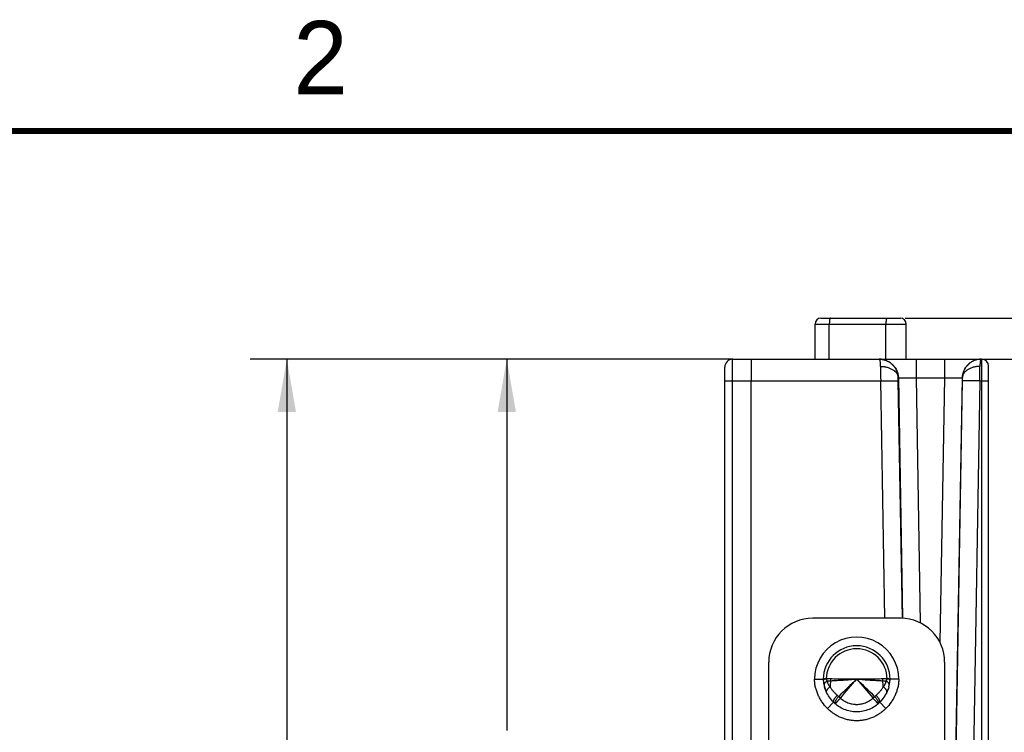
# Model space of a CAD drawing. Header units: inches. Extents: x 0 to 22, y 0 to 17.
# Tile 26 of 28: x 12.7 to 16, y 14.4 to 16.9. Entities that reach past the tile are written whole.
import ezdxf

# ---------------------------------------------------------------- set-up
doc = ezdxf.new("R2010")
doc.units = ezdxf.units.IN
doc.header["$LTSCALE"] = 1.21
doc.header["$MEASUREMENT"] = 0
doc.layers.get('0').update_dxf_attribs({"linetype": 'CONTINUOUS'})
doc.layers.add('DIMENSIONS', color=7, linetype='CONTINUOUS')
doc.layers.add('FEATURES', color=7, linetype='CONTINUOUS')
doc.styles.get("Standard").update_dxf_attribs({"font": 'txt', "width": 0.8})
doc.styles.add('TEXTSTYLE_2', font='txt')
doc.dimstyles.new('DIMSTYLE_1', dxfattribs={"dimtxt": 0.125, "dimasz": 0.18, "dimexe": 0.125, "dimexo": 0.0625, "dimgap": 0.0625, "dimtad": 0, "dimtih": 1, "dimtoh": 1, "dimzin": 4, "dimdsep": 46, "dimtxsty": 'STANDARD', "dimblk": '_FILLED', "dimblk1": '_FILLED', "dimblk2": '_FILLED', "dimcen": 0.09, "dimadec": 0, "dimazin": 0, "dimtp": 0.001, "dimtm": 0.001, "dimtfac": 1, "dimtofl": 0, "dimtmove": 0, "dimatfit": 3, "dimldrblk": '_FILLED', "dimfxl": 1, "dimtolj": 1, "dimtzin": 4, "dimarcsym": 0})

# ---------------------------------------------------------------- blocks, each defined once
blk = doc.blocks.new('_FILLED')
at = {"color": 0, "linetype": 'BYBLOCK'}
blk.add_solid([(0, 0), (-1, 0.174), (-1, -0.174)], dxfattribs=at)
blk = doc.blocks.new('*D17')
at = {"layer": 'DIMENSIONS', "color": 2, "linetype": 'CONTINUOUS'}
for p, q in [((15.1241, 15.7217), (13.4781, 15.7217)), ((13.6031, 15.7217), (13.6031, 13.7375)), ((13.6031, 11.5032), (13.6031, 13.4875)), ((15.5626, 11.5032), (13.4781, 11.5032))]:
    blk.add_line(p, q, dxfattribs=at)
at = {"layer": 'DIMENSIONS', "color": 2, "linetype": 'CONTINUOUS', "xscale": 0.18, "yscale": 0.18, "zscale": 0.18}
for p, rotation in [((13.6031, 15.7217), 90), ((13.6031, 11.5032), 270)]:
    blk.add_blockref('_FILLED', p, dxfattribs=dict(at, rotation=rotation))
at = {"layer": 'DIMENSIONS', "color": 2, "linetype": 'CONTINUOUS', "insert": (13.6031, 13.675), "char_height": 0.125, "width": 1.225, "attachment_point": 2, "line_spacing_factor": 0.9}
blk.add_mtext('4.22{\\Ftxt.shx;\\W1.000000;\\H0.125000; }[107.2]', dxfattribs=at)
blk = doc.blocks.new('*D18')
at = {"layer": 'DIMENSIONS', "color": 2, "linetype": 'CONTINUOUS'}
for p, q in [((15.1241, 15.7217), (14.2281, 15.7217)), ((14.3531, 15.7217), (14.3531, 14.4553)), ((14.3531, 12.939), (14.3531, 14.2053)), ((15.1338, 12.939), (14.2281, 12.939))]:
    blk.add_line(p, q, dxfattribs=at)
at = {"layer": 'DIMENSIONS', "color": 2, "linetype": 'CONTINUOUS', "xscale": 0.18, "yscale": 0.18, "zscale": 0.18}
for p, rotation in [((14.3531, 15.7217), 90), ((14.3531, 12.939), 270)]:
    blk.add_blockref('_FILLED', p, dxfattribs=dict(at, rotation=rotation))
at = {"layer": 'DIMENSIONS', "color": 2, "linetype": 'CONTINUOUS', "insert": (14.3531, 14.3928), "char_height": 0.125, "width": 1.125, "attachment_point": 2, "line_spacing_factor": 0.9}
blk.add_mtext('2.78{\\Ftxt.shx;\\W1.000000;\\H0.125000; }[70.7]', dxfattribs=at)
blk = doc.blocks.new('*D19')
at = {"layer": 'DIMENSIONS', "color": 2, "linetype": 'CONTINUOUS'}
for p, q in [((16.7391, 15.8617), (16.7391, 16.231)), ((16.7391, 16.231), (16.8566, 16.231)), ((15.712, 15.8617), (16.8641, 15.8617)), ((15.9085, 15.7217), (16.8641, 15.7217)), ((16.7391, 15.7217), (16.7391, 15.3617))]:
    blk.add_line(p, q, dxfattribs=at)
at = {"layer": 'DIMENSIONS', "color": 2, "linetype": 'CONTINUOUS', "xscale": 0.18, "yscale": 0.18, "zscale": 0.18}
for p, rotation in [((16.7391, 15.8617), 270), ((16.7391, 15.7217), 90)]:
    blk.add_blockref('_FILLED', p, dxfattribs=dict(at, rotation=rotation))
at = {"layer": 'DIMENSIONS', "color": 2, "linetype": 'CONTINUOUS', "insert": (16.9191, 16.2935), "char_height": 0.125, "width": 0.925, "attachment_point": 1, "line_spacing_factor": 0.9}
blk.add_mtext('.14{\\Ftxt.shx;\\W1.000000;\\H0.125000; }[3.6]', dxfattribs=at)

msp = doc.modelspace()

# ---------------------------------------------------------------- linework, layer by layer
at = {"color": 7, "linetype": 'CONTINUOUS'}
for p, q in [((15.4243, 15.8617), (15.6953, 15.8617)), ((15.4043, 15.7217), (15.4043, 15.8417)), ((15.4043, 15.8417), (15.7153, 15.8417)), ((15.453, 15.7217), (15.453, 15.8417)), ((15.646, 15.7217), (15.646, 15.8417)), ((15.7153, 15.7217), (15.7153, 15.8417)), ((15.123, 15.648), (15.1233, 15.7217)), ((15.1233, 15.7217), (15.6232, 15.7217)), ((15.6236, 15.7217), (15.9726, 15.7217)), ((15.7486, 15.7217), (15.7486, 15.6578)), ((15.846, 15.7217), (15.846, 15.6578)), ((15.9726, 14.0984), (15.9726, 15.7217)), ((15.0963, 14.0135), (15.0963, 15.6947)), ((15.9963, 14.0469), (15.9963, 15.6981)), ((15.123, 14.0985), (15.123, 15.648)), ((15.123, 15.648), (15.6282, 15.648)), ((15.1863, 14.0985), (15.1863, 15.648)), ((15.6423, 14.8387), (15.6282, 15.648)), ((15.688, 15.6579), (15.6886, 15.6579)), ((15.6881, 15.648), (15.688, 15.6579)), ((15.7023, 14.8388), (15.6881, 15.648)), ((15.6886, 15.6579), (15.7029, 14.8385)), ((15.7486, 15.6578), (15.7631, 14.8229)), ((15.7486, 15.6578), (15.846, 15.6578)), ((15.846, 15.6578), (15.8302, 14.7562)), ((15.9059, 15.6579), (15.8828, 14.3312)), ((15.9064, 15.648), (15.8834, 14.3317)), ((15.9059, 15.6579), (15.9065, 15.6579)), ((15.9065, 15.6579), (15.9064, 15.648)), ((15.9664, 15.648), (15.9431, 14.3162)), ((15.9664, 15.648), (15.9726, 15.648)), ((15.4024, 14.6306), (15.4324, 14.6311)), ((15.437, 14.6309), (15.4425, 14.6315)), ((15.4425, 14.6318), (15.4425, 14.6315)), ((15.4583, 14.6316), (15.4425, 14.6315)), ((15.65, 14.6315), (15.6342, 14.6316)), ((15.65, 14.6315), (15.65, 14.6318)), ((15.6555, 14.6316), (15.65, 14.6318)), ((15.65, 14.6315), (15.6569, 14.6307)), ((15.6602, 14.6311), (15.6555, 14.6316)), ((15.6902, 14.6306), (15.6602, 14.6311)), ((15.4801, 14.5759), (15.4849, 14.5721)), ((15.6076, 14.5721), (15.6124, 14.5759)), ((15.4677, 14.5522), (15.4465, 14.531)), ((15.646, 14.531), (15.6248, 14.5522))]:
    msp.add_line(p, q, dxfattribs=at)
at = {"color": 7, "linetype": 'CONTINUOUS', "const_width": 0.02}
msp.add_lwpolyline([(21.5, 16.5), (0.5, 16.5)], dxfattribs=at)
at = {"color": 7, "linetype": 'CONTINUOUS'}
for centre, radius, start, end in [((15.4243, 15.8417), 0.02, 90, 180), ((15.6953, 15.8417), 0.02, 0, 90), ((15.1233, 15.6947), 0.027, 90, 179.9981), ((15.9726, 15.6981), 0.0236, 0, 90), ((32.6225, 15.7098), 16.9945, 180.04268, 180.20833), ((-1.028, 15.7098), 16.9945, 359.79167, 359.95732), ((15.5463, 14.6307), 0.1439, 359.9465, 180.0535), ((15.5463, 14.6307), 0.1139, 0.1866, 179.8134), ((15.5463, 14.6307), 0.1038, 0.6031, 179.3969), ((15.5399, 14.6351), 0.1076, 182.1372, 185.6821), ((15.5419, 14.6353), 0.1096, 185.6716, 185.8151), ((15.5437, 14.6355), 0.1114, 185.8238, 189.292), ((15.5465, 14.6359), 0.1143, 189.2901, 192.6625), ((15.5485, 14.6364), 0.1163, 192.6606, 195.9289), ((15.5485, 14.6364), 0.1163, 192.8232, 195.9286), ((15.458, 14.2337), 0.3984, 92.2281, 93.0143), ((15.6219, 14.5964), 0.1665, 170.3196, 177.2244), ((15.4062, 14.632), 0.0522, 351.5443, 359.5022), ((29.9467, -0.4901), 20.8809, 133.60221, 133.83508), ((-9.6359, 36.3008), 33.2225, 319.14083, 319.28684), ((5.5667, 4.1331), 14.4841, 46.11346, 46.4492), ((40.7282, 36.3007), 33.2222, 220.71316, 220.85917), ((15.6863, 14.632), 0.0522, 180.4972, 188.4555), ((15.4706, 14.5964), 0.1665, 2.7756, 9.6805), ((15.5437, 14.6365), 0.1166, 343.3862, 346.2539), ((15.5451, 14.6361), 0.1152, 346.2532, 349.0162), ((15.6516, 14.6119), 0.006, 347.1824, 350.8348), ((15.5461, 14.6359), 0.1142, 349.0198, 349.1997), ((15.5472, 14.6357), 0.1131, 349.1953, 351.9266), ((15.5485, 14.6355), 0.1118, 351.9313, 352.1167), ((15.5499, 14.6353), 0.1103, 352.1108, 354.9449), ((15.553, 14.6351), 0.1073, 354.9438, 357.8662), ((15.5533, 14.6351), 0.107, 356.1369, 357.2303), ((15.5495, 14.6367), 0.1173, 195.9273, 199.1654), ((15.5497, 14.6367), 0.1175, 199.1639, 202.3013), ((15.6523, 14.7514), 0.2453, 226.9792, 228.8847), ((15.4412, 14.7504), 0.244, 311.11, 313.0261), ((15.5396, 14.6385), 0.1213, 326.5411, 328.4741), ((15.54, 14.6383), 0.1208, 328.4748, 329.3014), ((15.5406, 14.6379), 0.1201, 329.3003, 331.3349), ((15.5412, 14.6376), 0.1194, 331.3363, 331.9279), ((15.542, 14.6372), 0.1185, 331.9255, 334.3244), ((15.6441, 14.5881), 0.00517, 334.3314, 335.6821), ((15.5523, 14.6378), 0.1203, 223.2746, 225.342), ((15.5479, 14.6317), 0.1129, 224.7494, 228.1507), ((15.5487, 14.6325), 0.114, 228.145, 228.2651), ((15.5491, 14.633), 0.1147, 228.2675, 231.4582), ((15.5435, 14.6329), 0.1145, 309.5221, 311.7219), ((15.5439, 14.6324), 0.1139, 311.7231, 312.3173), ((15.6185, 14.5488), 0.00183, 311.7169, 315.4332), ((15.5447, 14.6316), 0.1128, 312.3129, 315.2521), ((15.5389, 14.639), 0.1221, 322.8362, 323.2864), ((15.539, 14.6389), 0.122, 323.2859, 325.8483), ((15.5392, 14.6387), 0.1217, 325.8489, 326.5418)]:
    msp.add_arc(centre, radius, start, end, dxfattribs=at)
for points, knots in [([(15.4565, 15.8617), (15.4564, 15.8617), (15.4563, 15.8617), (15.4561, 15.8616), (15.456, 15.8615), (15.4558, 15.8613), (15.4556, 15.8611), (15.4554, 15.8607), (15.4551, 15.8601), (15.4548, 15.8593), (15.4545, 15.8583), (15.4543, 15.8571), (15.454, 15.8558), (15.4538, 15.8544), (15.4536, 15.8528), (15.4534, 15.8511), (15.4532, 15.8487), (15.4531, 15.8456), (15.453, 15.843), (15.453, 15.8417)], [0, 0, 0, 0, 0.008251, 0.017126, 0.027108, 0.038527, 0.051599, 0.066458, 0.101808, 0.144796, 0.19529, 0.253033, 0.317579, 0.38835, 0.464743, 0.546097, 0.631687, 0.812529, 1, 1, 1, 1]), ([(15.6495, 15.8617), (15.6494, 15.8617), (15.6493, 15.8617), (15.6491, 15.8616), (15.649, 15.8615), (15.6488, 15.8613), (15.6486, 15.8611), (15.6484, 15.8607), (15.6481, 15.8601), (15.6478, 15.8593), (15.6475, 15.8583), (15.6473, 15.8571), (15.647, 15.8558), (15.6468, 15.8544), (15.6466, 15.8528), (15.6464, 15.8511), (15.6462, 15.8487), (15.6461, 15.8456), (15.646, 15.843), (15.646, 15.8417)], [0, 0, 0, 0, 0.008251, 0.017126, 0.027108, 0.038527, 0.051599, 0.066458, 0.101808, 0.144796, 0.19529, 0.253033, 0.317579, 0.38835, 0.464743, 0.546097, 0.631687, 0.812529, 1, 1, 1, 1]), ([(15.1866, 15.7217), (15.1866, 15.7217), (15.1866, 15.7217), (15.1866, 15.7217), (15.1866, 15.7217), (15.1866, 15.7216), (15.1866, 15.7216), (15.1866, 15.7215), (15.1866, 15.7213), (15.1865, 15.7211), (15.1865, 15.7209), (15.1865, 15.7206), (15.1865, 15.7203), (15.1865, 15.7199), (15.1865, 15.7193), (15.1865, 15.7185), (15.1865, 15.7174), (15.1865, 15.7161), (15.1864, 15.7146), (15.1864, 15.713), (15.1864, 15.7112), (15.1864, 15.7085), (15.1864, 15.7049), (15.1864, 15.7), (15.1863, 15.6947), (15.1863, 15.6889), (15.1863, 15.6827), (15.1863, 15.6762), (15.1863, 15.6694), (15.1863, 15.66), (15.1863, 15.6528), (15.1863, 15.648)], [0, 0, 0, 0, 0.000093, 0.000325, 0.000704, 0.001233, 0.001911, 0.002738, 0.004839, 0.007535, 0.010824, 0.014704, 0.019174, 0.024231, 0.029874, 0.042909, 0.058245, 0.075839, 0.095645, 0.117619, 0.141718, 0.167887, 0.22616, 0.291879, 0.364454, 0.443168, 0.527274, 0.616001, 0.708538, 0.804058, 1, 1, 1, 1]), ([(15.628, 15.6972), (15.628, 15.699), (15.628, 15.7025), (15.6277, 15.7074), (15.6272, 15.7116), (15.6266, 15.7147), (15.6262, 15.7167), (15.6258, 15.718), (15.6254, 15.7191), (15.625, 15.72), (15.6246, 15.7208), (15.6242, 15.7213), (15.6238, 15.7216), (15.6235, 15.7217), (15.6233, 15.7217), (15.6232, 15.7217)], [0, 0, 0, 0, 0.214107, 0.4048, 0.570276, 0.709165, 0.76832, 0.820554, 0.865896, 0.904397, 0.936157, 0.961509, 0.981806, 0.99094, 1, 1, 1, 1]), ([(15.688, 15.6579), (15.688, 15.6621), (15.6872, 15.6684), (15.6851, 15.6766), (15.6829, 15.6825), (15.6801, 15.6882), (15.6768, 15.6935), (15.673, 15.6986), (15.6673, 15.7047), (15.6607, 15.7101), (15.6535, 15.7143), (15.6478, 15.717), (15.6418, 15.7191), (15.6337, 15.7211), (15.6274, 15.7217), (15.6232, 15.7217)], [0, 0, 0, 0, 0.125424, 0.188222, 0.250935, 0.313584, 0.376188, 0.438757, 0.501289, 0.626091, 0.688483, 0.750831, 0.813187, 0.875602, 1, 1, 1, 1]), ([(15.6236, 15.7217), (15.6278, 15.7217), (15.6341, 15.7211), (15.6423, 15.7191), (15.6502, 15.7163), (15.6596, 15.7113), (15.6694, 15.7034), (15.6776, 15.6937), (15.6827, 15.6844), (15.6856, 15.6765), (15.6878, 15.6684), (15.6885, 15.6621), (15.6886, 15.6579)], [0, 0, 0, 0, 0.124855, 0.18749, 0.250084, 0.375023, 0.499977, 0.624933, 0.749883, 0.812484, 0.875127, 1, 1, 1, 1]), ([(15.9709, 15.7217), (15.9667, 15.7217), (15.9604, 15.7211), (15.9522, 15.7191), (15.9443, 15.7163), (15.9349, 15.7113), (15.9251, 15.7034), (15.9169, 15.6937), (15.9119, 15.6844), (15.9089, 15.6765), (15.9067, 15.6684), (15.906, 15.6621), (15.9059, 15.6579)], [0, 0, 0, 0, 0.124855, 0.18749, 0.250084, 0.375023, 0.499977, 0.624933, 0.749883, 0.812484, 0.875127, 1, 1, 1, 1]), ([(15.9713, 15.7217), (15.9671, 15.7217), (15.9608, 15.7211), (15.9527, 15.7191), (15.9467, 15.717), (15.941, 15.7143), (15.9338, 15.7101), (15.9273, 15.7047), (15.9216, 15.6986), (15.9177, 15.6935), (15.9144, 15.6882), (15.9117, 15.6825), (15.9095, 15.6766), (15.9073, 15.6684), (15.9066, 15.6621), (15.9065, 15.6579)], [0, 0, 0, 0, 0.124398, 0.186813, 0.249169, 0.311517, 0.373909, 0.498711, 0.561243, 0.623812, 0.686416, 0.749065, 0.811778, 0.874576, 1, 1, 1, 1]), ([(15.9689, 15.7184), (15.9687, 15.7179), (15.9684, 15.7167), (15.9679, 15.7148), (15.9675, 15.7125), (15.967, 15.7089), (15.9666, 15.7038), (15.9665, 15.6995), (15.9665, 15.6972)], [0, 0, 0, 0, 0.079017, 0.171735, 0.278067, 0.397692, 0.675124, 1, 1, 1, 1]), ([(15.9713, 15.7217), (15.9712, 15.7217), (15.9709, 15.7217), (15.9706, 15.7215), (15.9703, 15.7212), (15.97, 15.7209), (15.9697, 15.7204), (15.9693, 15.7196), (15.969, 15.7189), (15.9689, 15.7184)], [0, 0, 0, 0, 0.077786, 0.159153, 0.251797, 0.360971, 0.489678, 0.6389, 1, 1, 1, 1]), ([(15.628, 15.6972), (15.6319, 15.6972), (15.6395, 15.6967), (15.6488, 15.6948), (15.6559, 15.6926), (15.6625, 15.6901), (15.6699, 15.6861), (15.6763, 15.6811), (15.6805, 15.6766), (15.6831, 15.6731), (15.6852, 15.6694), (15.6867, 15.6656), (15.6877, 15.6618), (15.688, 15.6592), (15.688, 15.6579)], [0, 0, 0, 0, 0.147008, 0.2913, 0.361436, 0.429841, 0.560484, 0.682079, 0.739463, 0.794695, 0.848018, 0.899761, 0.950285, 1, 1, 1, 1]), ([(15.9665, 15.6972), (15.9626, 15.6972), (15.955, 15.6967), (15.9457, 15.6948), (15.9386, 15.6926), (15.9321, 15.6901), (15.9246, 15.6861), (15.9182, 15.6811), (15.914, 15.6766), (15.9114, 15.6731), (15.9094, 15.6694), (15.9078, 15.6656), (15.9068, 15.6618), (15.9065, 15.6592), (15.9065, 15.6579)], [0, 0, 0, 0, 0.147007, 0.291298, 0.361434, 0.429838, 0.560481, 0.682076, 0.739461, 0.794693, 0.848017, 0.89976, 0.950285, 1, 1, 1, 1]), ([(15.0963, 15.6475), (15.0963, 15.6475), (15.0963, 15.6476), (15.0963, 15.6476), (15.0964, 15.6476), (15.0966, 15.6476), (15.0968, 15.6476), (15.0971, 15.6477), (15.0974, 15.6477), (15.0978, 15.6477), (15.0985, 15.6477), (15.0995, 15.6478), (15.1008, 15.6478), (15.1024, 15.6478), (15.1041, 15.6479), (15.1061, 15.6479), (15.1082, 15.6479), (15.1104, 15.648), (15.1137, 15.648), (15.1179, 15.648), (15.1213, 15.648), (15.123, 15.648)], [0, 0, 0, 0, 0.000524, 0.001528, 0.005248, 0.011316, 0.01973, 0.030477, 0.043537, 0.058889, 0.076513, 0.118428, 0.16881, 0.227129, 0.292851, 0.365408, 0.444099, 0.528186, 0.616933, 0.804988, 1, 1, 1, 1]), ([(15.6282, 15.648), (15.632, 15.6481), (15.6396, 15.6482), (15.6489, 15.6483), (15.6561, 15.6484), (15.6611, 15.6484), (15.6657, 15.6484), (15.6701, 15.6485), (15.674, 15.6484), (15.6775, 15.6484), (15.6801, 15.6484), (15.682, 15.6484), (15.6832, 15.6483), (15.6843, 15.6483), (15.6853, 15.6483), (15.6861, 15.6483), (15.6868, 15.6482), (15.6872, 15.6482), (15.6876, 15.6482), (15.6877, 15.6481), (15.6879, 15.6481), (15.688, 15.6481), (15.6881, 15.6481), (15.6881, 15.648), (15.6881, 15.648)], [0, 0, 0, 0, 0.192767, 0.378636, 0.466543, 0.550036, 0.628342, 0.700749, 0.766589, 0.825198, 0.876015, 0.898366, 0.918609, 0.936691, 0.952561, 0.96618, 0.97753, 0.986591, 0.99026, 0.993351, 0.995865, 0.997804, 0.999173, 1, 1, 1, 1]), ([(15.6886, 15.6579), (15.6886, 15.6579), (15.6886, 15.6579), (15.6887, 15.6579), (15.6888, 15.6579), (15.689, 15.658), (15.6894, 15.658), (15.6899, 15.6581), (15.6906, 15.6581), (15.6914, 15.6581), (15.6924, 15.6582), (15.6935, 15.6582), (15.6947, 15.6582), (15.6966, 15.6583), (15.6992, 15.6583), (15.7027, 15.6583), (15.7066, 15.6583), (15.711, 15.6583), (15.7157, 15.6583), (15.7207, 15.6582), (15.7278, 15.6582), (15.7371, 15.658), (15.7447, 15.6579), (15.7486, 15.6578)], [0, 0, 0, 0, 0.000832, 0.002195, 0.004122, 0.006621, 0.013348, 0.022381, 0.033714, 0.047321, 0.063169, 0.081218, 0.101433, 0.123772, 0.174588, 0.23318, 0.299013, 0.37145, 0.449824, 0.533377, 0.621312, 0.807062, 1, 1, 1, 1]), ([(15.846, 15.6578), (15.8498, 15.6579), (15.8574, 15.658), (15.8667, 15.6582), (15.8739, 15.6582), (15.8789, 15.6583), (15.8836, 15.6583), (15.8879, 15.6583), (15.8918, 15.6583), (15.8953, 15.6583), (15.898, 15.6583), (15.8998, 15.6582), (15.901, 15.6582), (15.9021, 15.6582), (15.9031, 15.6581), (15.9039, 15.6581), (15.9046, 15.6581), (15.9051, 15.658), (15.9055, 15.658), (15.9057, 15.6579), (15.9058, 15.6579), (15.9059, 15.6579), (15.9059, 15.6579), (15.9059, 15.6579)], [0, 0, 0, 0, 0.192935, 0.378682, 0.466616, 0.550169, 0.628544, 0.700981, 0.766815, 0.825407, 0.876225, 0.898564, 0.918778, 0.936828, 0.952676, 0.966285, 0.977618, 0.986653, 0.993381, 0.995881, 0.997807, 0.999169, 1, 1, 1, 1]), ([(15.9664, 15.648), (15.9625, 15.6481), (15.9549, 15.6482), (15.9456, 15.6483), (15.9385, 15.6484), (15.9335, 15.6484), (15.9288, 15.6484), (15.9245, 15.6485), (15.9205, 15.6484), (15.917, 15.6484), (15.9144, 15.6484), (15.9125, 15.6484), (15.9113, 15.6483), (15.9102, 15.6483), (15.9093, 15.6483), (15.9084, 15.6483), (15.9078, 15.6482), (15.9073, 15.6482), (15.907, 15.6482), (15.9068, 15.6481), (15.9066, 15.6481), (15.9065, 15.6481), (15.9064, 15.6481), (15.9064, 15.648), (15.9064, 15.648)], [0, 0, 0, 0, 0.192767, 0.378636, 0.466543, 0.550036, 0.628342, 0.700749, 0.766589, 0.825198, 0.876015, 0.898366, 0.918609, 0.936691, 0.952561, 0.96618, 0.97753, 0.986591, 0.99026, 0.993351, 0.995865, 0.997804, 0.999173, 1, 1, 1, 1]), ([(15.9726, 15.648), (15.9742, 15.648), (15.9772, 15.648), (15.9809, 15.648), (15.9837, 15.648), (15.9857, 15.6479), (15.9876, 15.6479), (15.9893, 15.6479), (15.9908, 15.6479), (15.9922, 15.6478), (15.9934, 15.6478), (15.9943, 15.6478), (15.9949, 15.6477), (15.9952, 15.6477), (15.9955, 15.6477), (15.9958, 15.6477), (15.996, 15.6477), (15.9961, 15.6476), (15.9962, 15.6476), (15.9963, 15.6476), (15.9963, 15.6476), (15.9963, 15.6476)], [0, 0, 0, 0, 0.194548, 0.382412, 0.471142, 0.555251, 0.633995, 0.706626, 0.772435, 0.830847, 0.881323, 0.923322, 0.940983, 0.956368, 0.969457, 0.980228, 0.988662, 0.994743, 0.998471, 0.999477, 1, 1, 1, 1]), ([(15.4465, 14.531), (15.4399, 14.5375), (15.4309, 14.5483), (15.4211, 14.564), (15.4148, 14.5765), (15.4097, 14.5895), (15.4058, 14.6029), (15.4033, 14.6166), (15.4025, 14.6259), (15.4024, 14.6306)], [0, 0, 0, 0, 0.249713, 0.374718, 0.499747, 0.624775, 0.74984, 0.874978, 1, 1, 1, 1]), ([(15.4324, 14.6311), (15.4324, 14.6311), (15.4324, 14.6311), (15.4324, 14.6311), (15.4324, 14.6311), (15.4324, 14.6311), (15.4324, 14.6311), (15.4324, 14.6311), (15.4324, 14.6311), (15.4325, 14.6311), (15.4325, 14.6311), (15.4326, 14.6311), (15.4327, 14.6312), (15.4328, 14.6312), (15.433, 14.6312), (15.4333, 14.6313), (15.4336, 14.6313), (15.4339, 14.6313), (15.4342, 14.6314), (15.4346, 14.6314), (15.4352, 14.6314), (15.436, 14.6315), (15.4367, 14.6315), (15.437, 14.6315)], [0, 0, 0, 0, 0.000263, 0.001049, 0.002357, 0.004184, 0.006528, 0.009387, 0.01664, 0.025925, 0.037226, 0.050528, 0.065817, 0.102295, 0.146559, 0.198519, 0.258098, 0.325231, 0.399853, 0.481883, 0.571237, 0.771541, 1, 1, 1, 1]), ([(15.4324, 14.6299), (15.4324, 14.6299), (15.4325, 14.63), (15.4325, 14.63), (15.4326, 14.6301), (15.4329, 14.6302), (15.4332, 14.6303), (15.4337, 14.6304), (15.4344, 14.6305), (15.4351, 14.6306), (15.436, 14.6308), (15.4367, 14.6309), (15.437, 14.6309)], [0, 0, 0, 0, 0.013468, 0.032311, 0.057457, 0.08926, 0.173333, 0.284983, 0.424075, 0.590053, 0.782258, 1, 1, 1, 1]), ([(15.4457, 14.6245), (15.4448, 14.6239), (15.4431, 14.6229), (15.4407, 14.6212), (15.4388, 14.6194), (15.4372, 14.6176), (15.436, 14.6158), (15.4352, 14.614), (15.4349, 14.6123), (15.435, 14.6111), (15.4351, 14.6106)], [0, 0, 0, 0, 0.167361, 0.323139, 0.465848, 0.595038, 0.71104, 0.815233, 0.910242, 1, 1, 1, 1]), ([(15.4425, 14.6315), (15.4425, 14.6311), (15.4426, 14.6304), (15.4429, 14.6294), (15.4433, 14.6284), (15.4437, 14.6275), (15.4441, 14.6267), (15.4448, 14.6257), (15.4453, 14.6249), (15.4457, 14.6245)], [0, 0, 0, 0, 0.139196, 0.275043, 0.405815, 0.53177, 0.653657, 0.771981, 1, 1, 1, 1]), ([(15.4578, 14.6243), (15.4557, 14.6242), (15.4517, 14.6241), (15.4476, 14.6243), (15.4457, 14.6245)], [0, 0, 0, 0, 0.512217, 1, 1, 1, 1]), ([(15.4457, 14.6245), (15.4461, 14.6226), (15.447, 14.6188), (15.4488, 14.6144), (15.4505, 14.611), (15.4517, 14.609), (15.4528, 14.6075), (15.4535, 14.6066), (15.4541, 14.6059), (15.4547, 14.6052), (15.4552, 14.6047), (15.4556, 14.6044)], [0, 0, 0, 0, 0.255951, 0.506658, 0.630544, 0.753822, 0.815347, 0.876843, 0.907603, 0.93838, 1, 1, 1, 1]), ([(15.5463, 14.6307), (15.5385, 14.6298), (15.5232, 14.6283), (15.5041, 14.627), (15.4891, 14.6262), (15.4784, 14.6256), (15.4679, 14.625), (15.4611, 14.6246), (15.4578, 14.6243)], [0, 0, 0, 0, 0.263527, 0.521627, 0.646937, 0.768889, 0.88682, 1, 1, 1, 1]), ([(15.5463, 14.6307), (15.5385, 14.6305), (15.5232, 14.6303), (15.5042, 14.6306), (15.4894, 14.6309), (15.4787, 14.6312), (15.4684, 14.6314), (15.4616, 14.6315), (15.4583, 14.6316)], [0, 0, 0, 0, 0.264485, 0.523099, 0.648391, 0.770103, 0.887552, 1, 1, 1, 1]), ([(15.6342, 14.6316), (15.6309, 14.6315), (15.6241, 14.6314), (15.6138, 14.6312), (15.6032, 14.6309), (15.5883, 14.6306), (15.5693, 14.6303), (15.554, 14.6305), (15.5463, 14.6307)], [0, 0, 0, 0, 0.112448, 0.229897, 0.351609, 0.476901, 0.735515, 1, 1, 1, 1]), ([(15.6347, 14.6243), (15.6314, 14.6246), (15.6246, 14.625), (15.6142, 14.6256), (15.6034, 14.6262), (15.5885, 14.627), (15.5694, 14.6283), (15.554, 14.6298), (15.5463, 14.6307)], [0, 0, 0, 0, 0.11318, 0.231111, 0.353063, 0.478373, 0.736473, 1, 1, 1, 1]), ([(15.6468, 14.6245), (15.6449, 14.6243), (15.6408, 14.6241), (15.6368, 14.6242), (15.6347, 14.6243)], [0, 0, 0, 0, 0.487782, 1, 1, 1, 1]), ([(15.6369, 14.6044), (15.6373, 14.6047), (15.6379, 14.6054), (15.6392, 14.6068), (15.6406, 14.6086), (15.642, 14.611), (15.6433, 14.6135), (15.6444, 14.6161), (15.6457, 14.6198), (15.6464, 14.6226), (15.6468, 14.6245)], [0, 0, 0, 0, 0.061618, 0.123139, 0.246109, 0.36938, 0.493257, 0.618074, 0.744069, 1, 1, 1, 1]), ([(15.6902, 14.6306), (15.69, 14.6259), (15.6892, 14.6166), (15.6867, 14.6029), (15.6829, 14.5895), (15.6778, 14.5765), (15.6715, 14.564), (15.6616, 14.5483), (15.6526, 14.5375), (15.646, 14.531)], [0, 0, 0, 0, 0.125006, 0.25007, 0.375095, 0.500131, 0.62516, 0.750188, 1, 1, 1, 1]), ([(15.6468, 14.6245), (15.6472, 14.6249), (15.6477, 14.6257), (15.6484, 14.6267), (15.6488, 14.6275), (15.6493, 14.6284), (15.6497, 14.6297), (15.65, 14.6308), (15.65, 14.6315)], [0, 0, 0, 0, 0.228088, 0.346425, 0.468345, 0.594361, 0.725198, 1, 1, 1, 1]), ([(15.6575, 14.6109), (15.6576, 14.6115), (15.6576, 14.6126), (15.6572, 14.6143), (15.6564, 14.6161), (15.6552, 14.6178), (15.6536, 14.6196), (15.6517, 14.6213), (15.6494, 14.6229), (15.6477, 14.624), (15.6468, 14.6245)], [0, 0, 0, 0, 0.08973, 0.18537, 0.290391, 0.407045, 0.536485, 0.678935, 0.833917, 1, 1, 1, 1]), ([(15.6569, 14.6307), (15.6573, 14.6307), (15.658, 14.6306), (15.6587, 14.6304), (15.6592, 14.6303), (15.6596, 14.6302), (15.6598, 14.6301), (15.6599, 14.6301), (15.66, 14.63), (15.6601, 14.63), (15.6601, 14.6299), (15.6601, 14.6299)], [0, 0, 0, 0, 0.410369, 0.575799, 0.714053, 0.824943, 0.908604, 0.940428, 0.965836, 0.985314, 1, 1, 1, 1]), ([(15.4677, 14.5522), (15.4573, 14.5625), (15.4453, 14.5797), (15.4382, 14.599), (15.4367, 14.6045)], [0, 0, 0, 0, 0.722693, 1, 1, 1, 1]), ([(15.4437, 14.5859), (15.4436, 14.5862), (15.4433, 14.5868), (15.4431, 14.5881), (15.4432, 14.5895), (15.4436, 14.5909), (15.4442, 14.5925), (15.4454, 14.5946), (15.4472, 14.597), (15.4496, 14.5996), (15.4524, 14.6021), (15.4545, 14.6036), (15.4556, 14.6044)], [0, 0, 0, 0, 0.039515, 0.080218, 0.168169, 0.216882, 0.269238, 0.385609, 0.518073, 0.665925, 0.82755, 1, 1, 1, 1]), ([(15.4556, 14.6044), (15.4572, 14.6018), (15.4606, 14.5967), (15.4664, 14.5893), (15.4729, 14.5823), (15.4777, 14.578), (15.4801, 14.5759)], [0, 0, 0, 0, 0.242994, 0.491036, 0.74361, 1, 1, 1, 1]), ([(15.4677, 14.5522), (15.4676, 14.5524), (15.4673, 14.5528), (15.467, 14.5536), (15.4669, 14.5545), (15.467, 14.5556), (15.4673, 14.5568), (15.4678, 14.5581), (15.4684, 14.5596), (15.4691, 14.5612), (15.4701, 14.5628), (15.4715, 14.5652), (15.4737, 14.5683), (15.4767, 14.5721), (15.479, 14.5747), (15.4801, 14.5759)], [0, 0, 0, 0, 0.026262, 0.054951, 0.087823, 0.125991, 0.170033, 0.220177, 0.276455, 0.338685, 0.406541, 0.479649, 0.639791, 0.815047, 1, 1, 1, 1]), ([(15.4728, 14.5474), (15.4727, 14.5475), (15.4726, 14.5476), (15.4723, 14.5481), (15.4721, 14.5487), (15.472, 14.5496), (15.4721, 14.5507), (15.4724, 14.5519), (15.4728, 14.5533), (15.4734, 14.5548), (15.4742, 14.5564), (15.4751, 14.5581), (15.4765, 14.5607), (15.4787, 14.564), (15.4816, 14.568), (15.4838, 14.5707), (15.4849, 14.5721)], [0, 0, 0, 0, 0.011824, 0.024033, 0.05077, 0.08222, 0.119493, 0.163094, 0.213169, 0.269679, 0.332383, 0.400902, 0.474809, 0.636763, 0.813773, 1, 1, 1, 1]), ([(15.6076, 14.5721), (15.6087, 14.5707), (15.6109, 14.5681), (15.6138, 14.564), (15.6159, 14.5608), (15.6174, 14.5583), (15.6183, 14.5565), (15.619, 14.5549), (15.6196, 14.5534), (15.6201, 14.5521), (15.6204, 14.5508), (15.6205, 14.5498), (15.6205, 14.5488), (15.6203, 14.5482), (15.62, 14.5477), (15.6199, 14.5476), (15.6198, 14.5475)], [0, 0, 0, 0, 0.184977, 0.360973, 0.522285, 0.596047, 0.66455, 0.727378, 0.784155, 0.834627, 0.878737, 0.916599, 0.948638, 0.975835, 0.988163, 1, 1, 1, 1]), ([(15.6124, 14.5759), (15.6149, 14.578), (15.6196, 14.5823), (15.6261, 14.5893), (15.6319, 14.5967), (15.6353, 14.6018), (15.6369, 14.6044)], [0, 0, 0, 0, 0.256354, 0.508928, 0.756997, 1, 1, 1, 1]), ([(15.6248, 14.5522), (15.625, 14.5524), (15.6252, 14.5528), (15.6255, 14.5536), (15.6256, 14.5545), (15.6255, 14.5556), (15.6252, 14.5568), (15.6247, 14.5581), (15.6241, 14.5595), (15.6234, 14.5611), (15.6224, 14.5628), (15.621, 14.5652), (15.6188, 14.5683), (15.6158, 14.5721), (15.6136, 14.5747), (15.6124, 14.5759)], [0, 0, 0, 0, 0.02562, 0.053774, 0.086259, 0.124188, 0.168107, 0.218209, 0.274502, 0.336799, 0.404772, 0.478045, 0.638635, 0.814446, 1, 1, 1, 1]), ([(15.6555, 14.6031), (15.654, 14.5981), (15.647, 14.5793), (15.6352, 14.5625), (15.6248, 14.5522)], [0, 0, 0, 0, 0.260397, 1, 1, 1, 1]), ([(15.6488, 14.5859), (15.649, 14.5862), (15.6492, 14.5868), (15.6494, 14.5881), (15.6493, 14.5895), (15.6489, 14.5909), (15.6483, 14.5925), (15.6471, 14.5946), (15.6453, 14.5971), (15.6429, 14.5996), (15.6401, 14.6021), (15.638, 14.6036), (15.6369, 14.6044)], [0, 0, 0, 0, 0.039514, 0.080223, 0.168198, 0.216924, 0.269292, 0.385679, 0.518146, 0.665987, 0.827586, 1, 1, 1, 1]), ([(15.6248, 14.5522), (15.6196, 14.547), (15.6083, 14.5376), (15.5827, 14.5236), (15.5463, 14.5161), (15.5098, 14.5236), (15.4843, 14.5376), (15.4729, 14.547), (15.4677, 14.5522)], [0, 0, 0, 0, 0.125422, 0.250581, 0.5, 0.749419, 0.874578, 1, 1, 1, 1]), ([(15.491, 14.5666), (15.4904, 14.5659), (15.4892, 14.5646), (15.4874, 14.5627), (15.4857, 14.5608), (15.484, 14.559), (15.4825, 14.5573), (15.481, 14.5556), (15.4796, 14.5541), (15.4783, 14.5527), (15.4771, 14.5515), (15.4762, 14.5506), (15.4755, 14.5499), (15.4751, 14.5494), (15.4747, 14.549), (15.4743, 14.5487), (15.474, 14.5484), (15.4737, 14.5481), (15.4735, 14.5479), (15.4733, 14.5477), (15.4731, 14.5476), (15.4731, 14.5476), (15.473, 14.5475), (15.4729, 14.5475), (15.4729, 14.5474), (15.4729, 14.5474), (15.4728, 14.5474), (15.4728, 14.5474), (15.4728, 14.5474), (15.4728, 14.5474), (15.4728, 14.5474), (15.4728, 14.5474)], [0, 0, 0, 0, 0.101236, 0.200777, 0.29765, 0.39089, 0.479731, 0.563499, 0.641524, 0.71319, 0.777919, 0.835135, 0.86077, 0.884361, 0.905869, 0.925252, 0.942472, 0.957493, 0.970291, 0.980843, 0.985269, 0.989124, 0.992402, 0.9951, 0.997212, 0.998048, 0.998736, 0.999275, 0.999664, 0.999905, 1, 1, 1, 1]), ([(15.491, 14.5666), (15.4928, 14.5649), (15.4967, 14.5617), (15.503, 14.5573), (15.5096, 14.5536), (15.5165, 14.5504), (15.5237, 14.548), (15.5311, 14.5462), (15.5374, 14.5453), (15.5425, 14.5449), (15.5475, 14.5448), (15.5539, 14.5451), (15.5614, 14.5462), (15.5688, 14.548), (15.576, 14.5504), (15.5829, 14.5536), (15.5895, 14.5573), (15.5958, 14.5617), (15.5997, 14.5649), (15.6016, 14.5666)], [0, 0, 0, 0, 0.062471, 0.124948, 0.187433, 0.249928, 0.312431, 0.374947, 0.437475, 0.468748, 0.500023, 0.562556, 0.625077, 0.687589, 0.750087, 0.812578, 0.875059, 0.937532, 1, 1, 1, 1]), ([(15.6197, 14.5474), (15.6197, 14.5474), (15.6196, 14.5474), (15.6195, 14.5475), (15.6194, 14.5476), (15.6192, 14.5478), (15.619, 14.5479), (15.6186, 14.5483), (15.618, 14.5488), (15.6173, 14.5496), (15.6164, 14.5505), (15.6153, 14.5516), (15.6141, 14.5529), (15.6129, 14.5542), (15.6115, 14.5557), (15.61, 14.5574), (15.6084, 14.5591), (15.6068, 14.5609), (15.605, 14.5627), (15.6033, 14.5646), (15.6021, 14.5659), (15.6016, 14.5666)], [0, 0, 0, 0, 0.002132, 0.006573, 0.013286, 0.022237, 0.033398, 0.046744, 0.079901, 0.121463, 0.171122, 0.228538, 0.293229, 0.36464, 0.442213, 0.525347, 0.613396, 0.705708, 0.801536, 0.899946, 1, 1, 1, 1]), ([(15.646, 14.531), (15.6427, 14.5277), (15.6359, 14.5215), (15.6248, 14.5131), (15.6149, 14.5071), (15.6067, 14.5029), (15.5982, 14.4991), (15.5873, 14.4951), (15.5739, 14.4916), (15.5601, 14.4895), (15.5463, 14.4888), (15.5347, 14.4894), (15.5255, 14.4906), (15.5164, 14.4922), (15.5052, 14.4951), (15.4921, 14.4998), (15.4796, 14.5059), (15.4677, 14.5131), (15.4566, 14.5214), (15.4498, 14.5277), (15.4465, 14.531)], [0, 0, 0, 0, 0.062466, 0.124974, 0.187466, 0.218719, 0.249976, 0.31248, 0.374985, 0.437483, 0.499981, 0.562481, 0.59374, 0.624999, 0.6875, 0.750001, 0.812494, 0.874998, 0.937524, 1, 1, 1, 1])]:
    msp.add_open_spline(points, degree=3, knots=knots, dxfattribs=at)
for points in [[(15.4324, 14.6299), (15.4324, 14.6299), (15.4324, 14.6299), (15.4324, 14.6299)], [(15.6601, 14.6299), (15.6601, 14.6299), (15.6601, 14.6299), (15.6601, 14.6299)]]:
    msp.add_open_spline(points, degree=3, dxfattribs=at)
at = {"layer": 'FEATURES', "color": 7, "linetype": 'CONTINUOUS'}
for p, q in [((15.6963, 14.8387), (15.3963, 14.8387)), ((15.2463, 14.0477), (15.2463, 14.6887)), ((15.8463, 14.6887), (15.8463, 14.0477))]:
    msp.add_line(p, q, dxfattribs=at)
for centre, start, end in [((15.3963, 14.6887), 90, 180), ((15.6963, 14.6887), 0, 90)]:
    msp.add_arc(centre, 0.15, start, end, dxfattribs=at)

# ---------------------------------------------------------------- texts
at = {"color": 2, "linetype": 'CONTINUOUS', "insert": (13.625, 16.875), "char_height": 0.25, "width": 0.25, "attachment_point": 1, "line_spacing_factor": 0.9, "style": 'TEXTSTYLE_2'}
msp.add_mtext('2', dxfattribs=at)

# ---------------------------------------------------------------- dimensions: what is measured, and where the dimension line sits
at = {"layer": 'DIMENSIONS', "color": 2, "linetype": 'CONTINUOUS'}
for base, p1, p2, picture, middle in [((16.7391, 15.7217), (15.6495, 15.8617), (15.846, 15.7217), '*D19', (17.3816, 16.231)), ((13.6031, 11.5032), (15.1866, 15.7217), (15.6251, 11.5032), '*D17', (13.6031, 13.6125)), ((14.3531, 12.939), (15.1866, 15.7217), (15.1963, 12.939), '*D18', (14.3531, 14.3303))]:
    dim = msp.add_linear_dim(base=base, p1=p1, p2=p2, angle=270, dimstyle='DIMSTYLE_1', dxfattribs=at)
    dim.commit()
    dim.dimension.update_dxf_attribs({"geometry": picture, "text_midpoint": middle, "dimtype": 160})

doc.saveas('drawing.dxf')
